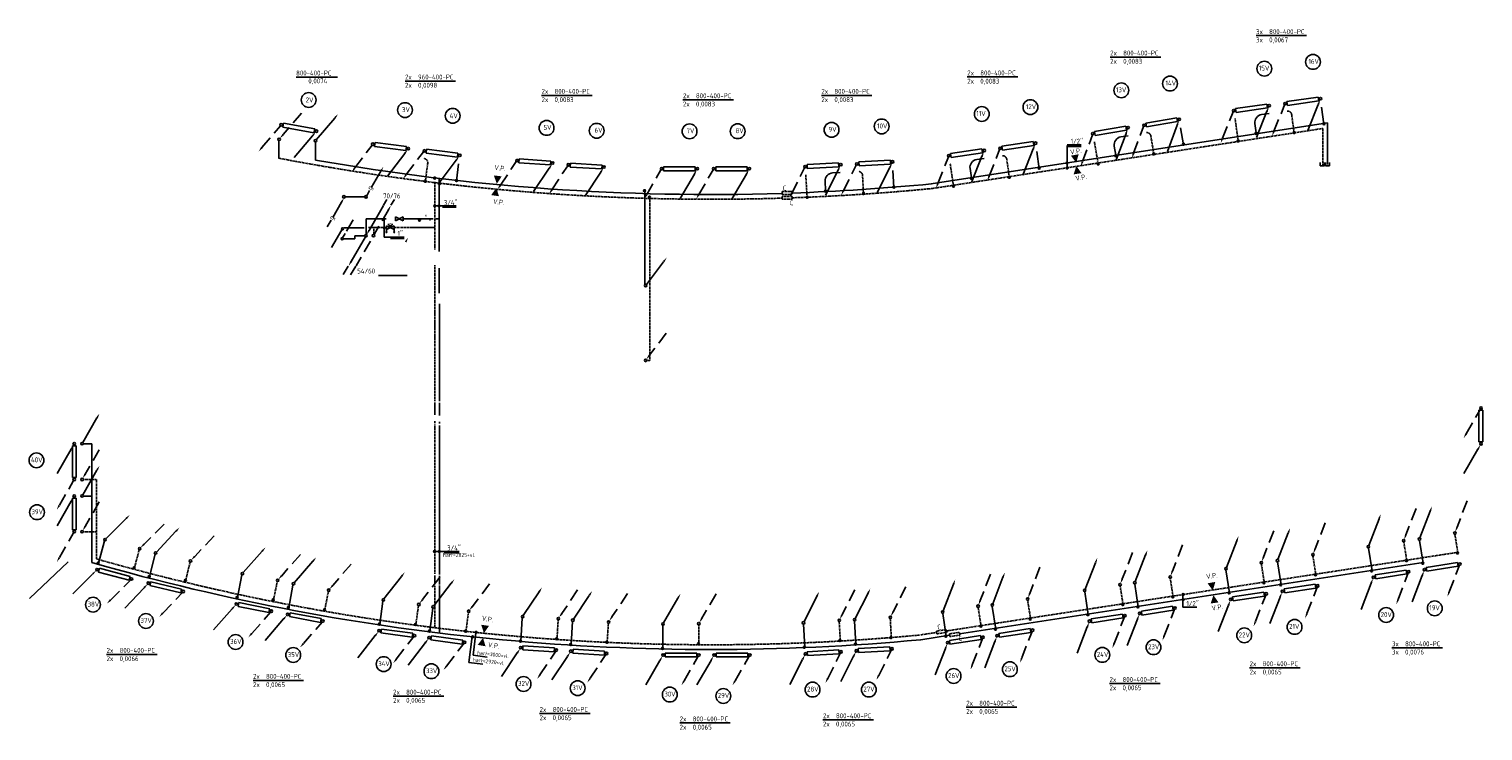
# Model space of a CAD drawing. Extents: x -257677 to 221252, y -185516 to 120782.
# Tile 169 of 171: x 2804 to 39598, y -57168 to -39407. Entities that reach past the tile are written whole.
import ezdxf
from ezdxf.enums import TextEntityAlignment as Align

# ---------------------------------------------------------------- set-up
doc = ezdxf.new("R2010")
doc.units = 0
doc.header["$LTSCALE"] = 50
doc.linetypes.add('DASHED', pattern=[0.75, 0.5, -0.25])
doc.linetypes.add('HIDDEN', pattern=[9.525, 6.35, -3.175])
doc.layers.get('0').update_dxf_attribs({"linetype": 'CONTINUOUS'})
for name, color, linetype in [('54GA', 3, 'CONTINUOUS'), ('56---0--CVINST', 3, 'CONTINUOUS'), ('56WD', 4, 'CONTINUOUS'), ('WL570---_RETOUR', 112, 'CONTINUOUS')]:
    doc.layers.add(name, color=color, linetype=linetype)
doc.styles.add('ISO', font='iso', dxfattribs={"width": 0.7})
doc.styles.add('ISO18', font='ISO', dxfattribs={"width": 0.9, "height": 1.8})
doc.styles.add('ISO25', font='ISO', dxfattribs={"width": 0.9})
doc.styles.add('VU', font='iso', dxfattribs={"height": 0.2})

# ---------------------------------------------------------------- blocks, each defined once
blk = doc.blocks.new('CIRC1MM')
at = {"color": 2, "linetype": 'Continuous'}
for p, q in [((-0.5, 0), (0.5, 0)), ((-0.49, 0.1), (0.49, 0.1)), ((-0.46, 0.2), (0.46, 0.2)), ((-0.4, 0.3), (0.4, 0.3)), ((-0.3, 0.4), (0.3, 0.4)), ((-0.49, -0.1), (0.49, -0.1)), ((-0.46, -0.2), (0.46, -0.2)), ((-0.4, -0.3), (0.4, -0.3)), ((-0.3, -0.4), (0.3, -0.4))]:
    blk.add_line(p, q, dxfattribs=at)
blk.add_circle((0, 0), 0.5, dxfattribs=at)
blk = doc.blocks.new('AFSL')
at = {"color": 2, "linetype": 'Continuous'}
for p, q in [((2.5, 5), (-2.5, -5)), ((-2.5, 5), (2.5, 5)), ((2.5, -5), (-2.5, 5)), ((-2.5, -5), (2.5, -5))]:
    blk.add_line(p, q, dxfattribs=at)
blk = doc.blocks.new('CVR2')
at = {"color": 2, "linetype": 'HIDDEN'}
blk.add_line((-376, -653), (-15, -28), dxfattribs=at)
at = {"color": 2, "linetype": 'Continuous'}
blk.add_circle((0, 0), 31.2, dxfattribs=at)
blk.add_solid([(-356, -668), (-399, -643), (-440, -764)], dxfattribs=at)
blk = doc.blocks.new('CV2')
at = {"color": 2, "linetype": 'Continuous'}
blk.add_line((376, 653), (15, 28), dxfattribs=at)
blk.add_circle((0, 0), 31.2, dxfattribs=at)
blk.add_solid([(356, 668), (399, 643), (440, 764)], dxfattribs=at)
blk = doc.blocks.new('CV3')
at = {"color": 2, "linetype": 'Continuous'}
blk.add_line((-434, -754), (-77, -135), dxfattribs=at)
blk.add_circle((0, 0), 31.2, dxfattribs=at)
blk.add_solid([(-98, -122), (-55, -147), (-14, -27)], dxfattribs=at)
blk = doc.blocks.new('CVR3')
at = {"color": 2, "linetype": 'HIDDEN'}
blk.add_line((434, 754), (77, 135), dxfattribs=at)
at = {"color": 2, "linetype": 'Continuous'}
blk.add_circle((0, 0), 31.2, dxfattribs=at)
blk.add_solid([(98, 122), (55, 147), (14, 27)], dxfattribs=at)
blk = doc.blocks.new('RADO800')
at = {"layer": '56WD', "linetype": 'Continuous'}
blk.add_line((-6, 753), (-6, 169), dxfattribs=at)
at = {"layer": '56WD', "linetype": 'DASHED'}
blk.add_line((903, 762), (903, 286), dxfattribs=at)
at = {"layer": '56WD', "color": 3, "linetype": 'Continuous'}
for p, q in [((54, -48), (54, 52)), ((54, 52), (854, 52)), ((854, 52), (854, -48)), ((854, -48), (54, -48))]:
    blk.add_line(p, q, dxfattribs=at)
at = {"layer": '56WD', "linetype": 'Continuous'}
for name, p in [('CV2', (0, 787)), ('CVR3', (907, 796)), ('CV3', (0, 0)), ('CVR2', (907, 0))]:
    blk.add_blockref(name, p, dxfattribs=at)
at = {"layer": '56WD', "linetype": 'Continuous', "xscale": 50, "yscale": 50, "zscale": 50}
for p in [(-15, 169), (895, 286)]:
    blk.add_blockref('CIRC1MM', p, dxfattribs=at)
blk = doc.blocks.new('AFSLIH')
at = {"color": 2, "linetype": 'Continuous'}
for p, q in [((2.5, -5), (-2.5, 5)), ((-2.5, 5), (2.5, 5)), ((2.5, 5), (-2.5, -5)), ((0, 0), (-2.5, 0)), ((0, 5), (5, 5)), ((5.1, 5.4), (5.1, 4.6)), ((5.2, 5.5), (5.2, 4.5)), ((5.4, 5.6), (5.4, 4.4)), ((5.5, 5.6), (5.5, 4.4)), ((5.6, 5.6), (5.6, 4.4)), ((5.8, 5.6), (5.8, 4.4)), ((5.9, 5.6), (5.9, 4.4)), ((6, 5.5), (6, 4.5)), ((6.1, 5.4), (6.1, 4.6)), ((-2.5, -5), (2.5, -5)), ((0, -5), (5, -5)), ((5.1, -4.6), (5.1, -5.4)), ((5.2, -4.5), (5.2, -5.5)), ((5.4, -4.4), (5.4, -5.6)), ((5.5, -4.4), (5.5, -5.6)), ((5.6, -4.4), (5.6, -5.6)), ((5.8, -4.4), (5.8, -5.6)), ((5.9, -4.4), (5.9, -5.6)), ((6, -4.5), (6, -5.5)), ((6.1, -4.6), (6.1, -5.4))]:
    blk.add_line(p, q, dxfattribs=at)
for centre in [(5.6, 5), (5.6, -5)]:
    blk.add_circle(centre, 0.625, dxfattribs=at)
blk.add_arc((-5, 0), 2.5, 270, 90, dxfattribs=at)
at = {"color": 2, "linetype": 'Continuous', "style": 'VU'}
blk.add_text('H', height=2.5, dxfattribs=at).set_placement((-5, 0), align=Align.MIDDLE)
blk = doc.blocks.new('RAD800')
at = {"layer": '56WD', "color": 3, "linetype": 'Continuous'}
for p, q in [((53, -52), (53, 48)), ((53, 48), (853, 48)), ((853, 48), (853, -52)), ((853, -52), (53, -52))]:
    blk.add_line(p, q, dxfattribs=at)
at = {"layer": '56WD', "linetype": 'Continuous'}
for name, p in [('CVR2', (0, 0)), ('CV3', (907, 0))]:
    blk.add_blockref(name, p, dxfattribs=at)
blk = doc.blocks.new('RAD801')
at = {"layer": '56WD', "linetype": 'DASHED'}
for p, q in [((6, -206), (6, -762)), ((1439, -302), (1436, -765))]:
    blk.add_line(p, q, dxfattribs=at)
at = {"layer": '56WD'}
blk.add_line((877, -200), (686, -199), dxfattribs=at)
at = {"layer": '56WD', "linetype": 'Continuous'}
for p, q in [((2216, -224), (2214, -660)), ((485, -399), (485, -635))]:
    blk.add_line(p, q, dxfattribs=at)
blk.add_arc((685, -399), 200, 89.8441, 179.9344, dxfattribs=at)
at = {"layer": '56WD', "linetype": 'DASHED'}
blk.add_arc((1339, -301), 100, 359.7079, 89.8441, dxfattribs=at)
at = {"layer": '56WD', "linetype": 'Continuous'}
for p in [(0, 0), (1312, -7)]:
    blk.add_blockref('RAD800', p, dxfattribs=at)
at = {"layer": '56WD', "linetype": 'Continuous', "xscale": 50, "yscale": 50, "zscale": 50, "rotation": 351.1084934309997}
for p in [(482, -649), (2216, -647), (5, -777)]:
    blk.add_blockref('CIRC1MM', p, dxfattribs=at)
at = {"layer": '56WD', "linetype": 'Continuous', "xscale": 50, "yscale": 50, "zscale": 50}
blk.add_blockref('CIRC1MM', (1435, -765), dxfattribs=at)
blk = doc.blocks.new('C112')
at = {"color": 3, "linetype": 'Continuous'}
blk.add_line((-0.25, -0.43), (-5.49, -9.5), dxfattribs=at)
blk.add_circle((0, 0), 0.5, dxfattribs=at)
at = {"linetype": 'Continuous'}
blk.add_solid([(-3.48, -6.64), (-5.49, -9.5), (-4.01, -6.33)], dxfattribs=at)
blk = doc.blocks.new('C121')
at = {"color": 3, "linetype": 'Continuous'}
for p, q in [((2.15, 3.73), (5.54, 9.6)), ((0.25, 0.43), (1.48, 2.56))]:
    blk.add_line(p, q, dxfattribs=at)
blk.add_circle((0, 0), 0.5, dxfattribs=at)
at = {"linetype": 'Continuous'}
blk.add_solid([(4.06, 6.43), (5.54, 9.6), (3.54, 6.73)], dxfattribs=at)

msp = doc.modelspace()

# ---------------------------------------------------------------- linework, layer by layer
at = {"layer": '54GA', "color": 2, "linetype": 'Continuous'}
for p, q in [((11473.00673, -43406.97637), (11707.46615, -43000.88075)), ((11348.09115, -43623.33651), (11422.2287, -43494.9265)), ((10487.57887, -44174.87093), (10711.19356, -43787.55892)), ((10351.81856, -44410.01468), (10447.22795, -44244.76078))]:
    msp.add_line(p, q, dxfattribs=at)
at = {"layer": '54GA', "linetype": 'Continuous'}
msp.add_line((11301.54999, -43651.7159), (10798.9932, -43651.7159), dxfattribs=at)
at = {"layer": '54GA', "color": 2, "linetype": 'Continuous'}
for centre in [(10771.02718, -43652.65578), (11330.05102, -43652.65578)]:
    msp.add_circle(centre, 31.25, dxfattribs=at)
for points in [[(11685.81551, -42988.38075), (11729.11678, -43013.38075), (11769.96615, -42892.62758)], [(10689.54293, -43775.05892), (10732.8442, -43800.05892), (10773.69356, -43679.30575)]]:
    msp.add_solid(points, dxfattribs=at)
at = {"layer": '56WD', "color": 1, "linetype": 'Continuous'}
for p, q in [((33856.49876, -39573.00488), (35136.49231, -39573.00488)), ((30164.49164, -40114.04524), (31444.48519, -40114.04524)), ((9562.64071, -40620.81676), (10605.87432, -40620.81676)), ((12318.48108, -40721.68202), (13598.47463, -40721.68202)), ((26547.83161, -40617.77247), (27827.82516, -40617.77247)), ((15773.1986, -41084.12229), (17053.19215, -41084.12229)), ((19352.18509, -41196.04625), (20632.17864, -41196.04625)), ((22855.8245, -41084.12229), (24135.81805, -41084.12229)), ((29072.73815, -42339.09248), (29430.00999, -42339.09248)), ((29072.73815, -42351.64761), (29072.73815, -42925.45266)), ((29072.73815, -42374.09248), (29430.00999, -42374.09248)), ((11861.11085, -43715.49455), (11774.48095, -43859.30642)), ((12051.44092, -43715.49455), (11962.14236, -43863.73659)), ((13609.6424, -43881.44215), (13076.54101, -43881.44215)), ((13609.6424, -43916.44215), (13264.51815, -43916.44215)), ((11790.68526, -44211.73962), (11790.68526, -44671.60232)), ((11790.68526, -44671.60232), (12293.15665, -44671.60232)), ((11948.66112, -44706.60232), (12293.15665, -44706.60232)), ((10880.90751, -45410.39815), (10754.15172, -45620.82187)), ((11071.23759, -45410.39815), (10941.81314, -45625.25203)), ((12375.55358, -45646.79749), (11642.93468, -45646.79749)), ((13691.4944, -52623.23803), (13049.60004, -52623.23803)), ((13691.4944, -52658.23803), (13311.63444, -52658.23803)), ((32000.6489, -53718.13902), (32000.6489, -54039.08773)), ((32000.6489, -54039.08773), (32357.92074, -54039.08773)), ((14013.86758, -54774.7751), (13935.09205, -55432.52405)), ((14111.81964, -54684.94666), (14043.5853, -55254.6802)), ((37296.37092, -55064.90042), (38576.36447, -55064.90042)), ((4765.55701, -55231.29507), (6045.55056, -55231.29507)), ((13935.09205, -55432.52405), (14289.82881, -55475.00923)), ((14043.5853, -55254.6802), (14398.32206, -55297.16537)), ((8471.74647, -55888.43243), (9751.74002, -55888.43243)), ((33694.0971, -55569.21388), (34974.09065, -55569.21388)), ((12017.38043, -56287.4556), (13297.37398, -56287.4556)), ((30148.46315, -55968.23706), (31428.45669, -55968.23706)), ((26522.2466, -56566.77183), (27802.24015, -56566.77183)), ((15724.17956, -56726.3811), (17004.17311, -56726.3811)), ((19269.81351, -56965.79501), (20549.80706, -56965.79501)), ((22896.03006, -56885.99037), (24176.02361, -56885.99037))]:
    msp.add_line(p, q, dxfattribs=at)
at = {"layer": '56WD', "color": 3, "linetype": 'Continuous'}
for p, q in [((9226.5974, -41889.11463), (9244.49303, -41790.72893)), ((10013.68302, -42032.27967), (9226.5974, -41889.11463)), ((9244.49303, -41790.72893), (10031.57865, -41933.89397)), ((10031.57865, -41933.89397), (10013.68302, -42032.27967)), ((11548.95528, -42377.49917), (11561.41197, -42278.27804)), ((11561.41197, -42278.27804), (12355.18094, -42377.93155)), ((12342.72425, -42477.15267), (11548.95528, -42377.49917)), ((12355.18094, -42377.93155), (12342.72425, -42477.15267)), ((15200.90966, -42789.8226), (15207.93129, -42690.06943)), ((15998.93509, -42845.99566), (15200.90966, -42789.8226)), ((15207.93129, -42690.06943), (16005.95672, -42746.24248)), ((16005.95672, -42746.24248), (15998.93509, -42845.99566)), ((16500.74034, -42897.61024), (16506.82436, -42797.79549)), ((17299.25835, -42946.28243), (16500.74034, -42897.61024)), ((16506.82436, -42797.79549), (17305.34237, -42846.46767)), ((17305.34237, -42846.46767), (17299.25835, -42946.28243)), ((18863.7827, -42993.57297), (18863.7827, -42893.57297)), ((18863.7827, -42893.57297), (19663.7827, -42893.57297)), ((19663.7827, -42993.57297), (18863.7827, -42993.57297)), ((19663.7827, -42893.57297), (19663.7827, -42993.57297)), ((20181.07828, -42893.57297), (20981.07828, -42893.57297)), ((20181.07828, -42993.57297), (20181.07828, -42893.57297)), ((20981.07828, -42993.57297), (20181.07828, -42993.57297)), ((20981.07828, -42893.57297), (20981.07828, -42993.57297)), ((39498.39644, -49848.01505), (39498.39644, -49048.01505)), ((39498.39644, -49048.01505), (39598.39644, -49048.01505)), ((39598.39644, -49048.01505), (39598.39644, -49848.01505)), ((3898.47355, -50752.37438), (3898.47355, -49952.37438)), ((3898.47355, -49952.37438), (3998.47355, -49952.37438)), ((3998.47355, -49952.37438), (3998.47355, -50752.37438)), ((39598.39644, -49848.01505), (39498.39644, -49848.01505)), ((3998.47355, -50752.37438), (3898.47355, -50752.37438)), ((3898.47355, -51274.80123), (3998.47355, -51274.80123)), ((3898.47355, -52074.80123), (3898.47355, -51274.80123)), ((3998.47355, -51274.80123), (3998.47355, -52074.80123)), ((3998.47355, -52074.80123), (3898.47355, -52074.80123)), ((20193.69718, -55296.23822), (20193.69718, -55196.23822)), ((20193.69718, -55196.23822), (20993.69718, -55196.23822)), ((20993.69718, -55296.23822), (20193.69718, -55296.23822)), ((20993.69718, -55196.23822), (20993.69718, -55296.23822))]:
    msp.add_line(p, q, dxfattribs=at)
at = {"layer": '56WD'}
for p, q in [((35662.62215, -41782.92876), (25637.67795, -43323.33898)), ((13181.20835, -45039.2507), (13181.20835, -43195.59343)), ((13181.20835, -46092.01418), (13181.20835, -45457.91006)), ((38085.4323, -52904.06227), (26353.5894, -54707.73905)), ((26100.42059, -54746.66172), (25373.13142, -54858.4766))]:
    msp.add_line(p, q, dxfattribs=at)
at = {"layer": '56WD', "linetype": 'DASHED'}
for p, q in [((35542.62215, -41922.77607), (25652.59306, -43442.45553)), ((35542.62215, -41922.77607), (35542.62215, -42840.3983)), ((12893.2494, -42797.73356), (12833.16486, -43257.35242)), ((13075.71553, -44983.36865), (13075.71553, -43270.32098)), ((18510.86136, -47791.72583), (18510.86136, -43670.19425)), ((11525.28003, -44428.61322), (11849.20098, -44428.61322)), ((11525.28003, -44607.3776), (11525.28003, -44428.61322)), ((12062.06331, -44428.61322), (12460.74528, -44428.61322)), ((13075.71553, -47208.80547), (13075.71553, -45384.93987)), ((13073.90559, -46581.3152), (13073.90559, -48823.90177)), ((18422.39974, -47791.72583), (18510.86136, -47791.72583)), ((13073.90559, -49414.57127), (13073.90559, -53198.94061)), ((4173.78258, -50804.9249), (4509.39919, -50804.9249)), ((4509.39919, -52814.38688), (4509.39919, -50804.9249)), ((4173.78258, -52127.35176), (4509.39919, -52127.35176)), ((38959.54104, -52648.26515), (26021.44457, -54637.39374)), ((13073.90559, -53499.12206), (13073.90559, -54555.4646)), ((25767.11661, -54676.49462), (25358.43388, -54739.32632))]:
    msp.add_line(p, q, dxfattribs=at)
at = {"layer": '56WD', "linetype": 'Continuous'}
for p, q in [((35662.62215, -41782.92876), (35662.62215, -42830.17123)), ((9122.60978, -42225.63044), (9122.60978, -42674.13518)), ((10051.76347, -42263.30096), (10051.76347, -42722.74714)), ((13673.99738, -42817.60361), (13617.51824, -43249.6428)), ((35482.78552, -42779.0359), (35482.78552, -42865.96596)), ((35482.78552, -42865.96596), (35584.97551, -42865.96596)), ((35584.97551, -42865.96596), (35584.97551, -42779.0359)), ((35610.52301, -42779.0359), (35610.52301, -42865.96596)), ((35610.52301, -42865.96596), (35712.713, -42865.96596)), ((35712.713, -42865.96596), (35712.713, -42779.0359)), ((18389.13485, -45876.62665), (18389.13485, -43515.03886)), ((11283.03899, -44437.47154), (10768.90947, -44437.47154)), ((11335.55491, -44607.3776), (11335.55491, -44208.59552)), ((11335.55491, -44208.59552), (11844.57353, -44208.59552)), ((11523.51893, -44429.17964), (11390.84034, -44429.17964)), ((12267.45371, -44208.59552), (12338.76728, -44208.59552)), ((12338.76728, -44208.59552), (13031.57588, -44208.59552)), ((12460.74528, -44428.61322), (13072.65583, -44428.61322)), ((12934.53342, -44234.57114), (12960.19228, -44234.57114)), ((13098.3308, -44208.59552), (13180.4907, -44208.59552)), ((11050.85146, -44711.10426), (10760.61706, -44711.10426)), ((11299.62381, -44636.47716), (11050.85146, -44636.47716)), ((11050.85146, -44636.47716), (11050.85146, -44711.10426)), ((13193.90559, -46361.2975), (13193.90559, -48819.06022)), ((13193.90559, -49438.77903), (13193.90559, -53210.05845)), ((4173.78258, -49903.27023), (4389.39919, -49903.27023)), ((4389.39919, -52904.89129), (4389.39919, -49903.27023)), ((4173.78258, -51225.69708), (4389.39919, -51225.69708)), ((13193.90559, -53488.00423), (13193.90559, -54691.11615))]:
    msp.add_line(p, q, dxfattribs=at)
at = {"layer": '56WD', "color": 2, "linetype": 'Continuous'}
for p, q in [((21860.15256, -43588.84187), (21860.57379, -43518.84197)), ((21864.05239, -43711.51492), (21864.47362, -43641.51502)), ((22112.38671, -43587.91081), (22112.80794, -43517.91091)), ((22116.28654, -43710.58387), (22116.70777, -43640.58397)), ((11408.57061, -44499.97493), (11769.88859, -43874.15384)), ((25778.48438, -54711.81207), (25768.24709, -54642.56353)), ((26026.88644, -54674.20442), (26016.64915, -54604.95587)), ((26110.31029, -54780.00007), (26100.073, -54710.75152)), ((26358.71235, -54742.39241), (26348.47506, -54673.14386))]:
    msp.add_line(p, q, dxfattribs=at)
at = {"layer": '56WD', "color": 2, "linetype": 'DASHED'}
for p, q in [((22111.39404, -43588.97452), (21860.15858, -43588.914)), ((22111.81527, -43518.97462), (21860.57981, -43518.9141)), ((22115.29387, -43711.64758), (21864.05841, -43711.58706)), ((22115.7151, -43641.64768), (21864.47964, -43641.58716)), ((26013.96746, -54604.78599), (25768.24709, -54642.56353)), ((26024.20475, -54674.03454), (25778.48438, -54711.81207)), ((26345.79336, -54672.97398), (26100.073, -54710.75152)), ((26356.03065, -54742.22253), (26110.31029, -54780.00007))]:
    msp.add_line(p, q, dxfattribs=at)
at = {"layer": '56WD', "color": 2, "linetype": 'HIDDEN'}
msp.add_line((11443.53166, -44770.06183), (11082.21368, -45395.88293), dxfattribs=at)
at = {"layer": '56WD', "color": 1, "linetype": 'HIDDEN'}
for p, q in [((13073.90559, -48852.95109), (13073.90559, -49380.68039)), ((13193.90559, -48867.47575), (13193.90559, -49390.3635)), ((13073.90559, -53232.29411), (13073.90559, -53449.09182)), ((13193.90559, -53243.41194), (13193.90559, -53460.20965))]:
    msp.add_line(p, q, dxfattribs=at)
at = {"layer": '56WD', "color": 2, "linetype": 'Continuous'}
for centre in [(35296.68944, -40236.65282), (34066.70183, -40408.2387), (30448.25853, -40956.78951), (31678.24614, -40785.20362), (9881.43291, -41199.66424), (28145.95625, -41382.5145), (12319.11912, -41456.58024), (13524.49147, -41601.93483), (26915.96864, -41554.10038), (15900.63953, -41907.61091), (17167.55004, -41979.82538), (19519.08284, -41992.94103), (20736.76282, -41992.0154), (23112.91088, -41956.37098), (24379.82138, -41870.11522), (2991.17102, -50319.80496), (3002.70132, -51632.95093), (4422.73513, -53970.71663), (37149.30978, -54235.8124), (38379.29739, -54064.22651), (5761.59001, -54384.1719), (34831.07236, -54535.6493), (8029.76931, -54916.54272), (33557.81371, -54750.09179), (9488.34734, -55247.00765), (29966.31764, -55242.94289), (31261.2118, -55049.9287), (11778.14924, -55477.63608), (12986.14315, -55656.32874), (27626.4447, -55607.06471), (15317.80084, -55978.42187), (16688.32978, -56085.5737), (26201.73742, -55778.65059), (19019.98747, -56246.69997), (20372.45696, -56282.31097), (22631.87687, -56121.50353), (24056.58414, -56121.34411)]:
    msp.add_circle(centre, 187.5, dxfattribs=at)
at = {"layer": '56WD', "linetype": 'DASHED'}
for centre, radius, start, end in [((20053.35998, 14296.9472), 58010.21917, 259.1318197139, 271.7849094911), ((12794.09308, -42784.77117), 100, 352.552136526, 82.688364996), ((20053.35998, 14296.9472), 58010.21917, 272.0381185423, 275.5402701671), ((20064.60394, 1767.66247), 56755.30377, 254.093107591, 275.342364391)]:
    msp.add_arc(centre, radius, start, end, dxfattribs=at)
at = {"layer": '56WD'}
for centre, radius, start, end in [((20053.35998, 14296.9472), 57890.21917, 260.0511851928, 271.7830370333), ((20053.35998, 14296.9472), 57890.21917, 272.0395170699, 275.5369606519), ((20064.60394, 1767.66247), 56875.30377, 254.00183774, 275.342364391)]:
    msp.add_arc(centre, radius, start, end, dxfattribs=at)
at = {"layer": '56WD', "color": 2, "linetype": 'Continuous'}
for points in [[(29304.21054, -42789.03106), (29170.8556, -42609.54161), (29367.78913, -42574.65344)], [(29309.20992, -42870.67608), (29239.40972, -43083.10944), (29437.27649, -43053.97626)], [(14642.65036, -43320.85335), (14566.11615, -43110.75215), (14764.8108, -43133.56526)], [(14628.15471, -43424.56755), (14500.58715, -43608.21536), (14698.53242, -43636.81028)], [(11428.977, -44515.01635), (11385.67573, -44490.01635), (11344.82637, -44610.76953)], [(12311.90823, -44780.99603), (12355.2095, -44805.99603), (12396.05886, -44685.24286)], [(32762.31545, -53611.76489), (32628.96051, -53432.27545), (32825.89404, -53397.38728)], [(32777.37051, -53731.26457), (32707.57031, -53943.69793), (32905.43708, -53914.56475)], [(14292.26345, -54811.35988), (14159.40882, -54991.21996), (14356.43873, -55025.55963)], [(14315.41427, -54693.16146), (14245.02282, -54480.92329), (14442.96994, -54509.50539)]]:
    msp.add_solid(points, dxfattribs=at)
at = {"layer": 'WL570---_RETOUR'}
msp.add_line((3790.90559, -52885.75934), (2810.36941, -53812.4683), dxfattribs=at)

# ---------------------------------------------------------------- block references
at = {"layer": '56---0--CVINST', "linetype": 'Continuous', "xscale": 50, "yscale": 50, "zscale": 50}
for name, p in [('C112', (10735.73982, -44462.34724)), ('C121', (10727.44741, -44711.10426))]:
    msp.add_blockref(name, p, dxfattribs=at)
at = {"layer": '56WD', "linetype": 'Continuous'}
for name, p, rotation in [('RAD801', (33290.99363, -41470.33579), 8.020017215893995), ('CVR3', (9133.49423, -42197.36061), 349.6910267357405), ('CV2', (10052.06359, -42232.95725), 349.6910267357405), ('CVR2', (9184.24205, -41828.26619), 349.6910267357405), ('CV3', (10076.27979, -41990.52125), 349.6910267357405), ('RAD801', (29724.63104, -42054.63902), 9.668933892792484), ('CVR2', (11503.317, -42319.07267), 352.8442556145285), ('RAD801', (26079.59868, -42612.97321), 8.466291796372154), ('CV3', (12402.92927, -42432.01424), 352.8442556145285), ('RAD800', (12804.59049, -42489.01051), 352.8442556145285), ('CVR2', (15152.14993, -42733.97463), 355.9735882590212), ('CV3', (16056.58623, -42797.63795), 355.9735882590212), ('CVR2', (16451.458, -42842.22289), 356.5119574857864), ('CV3', (17356.45257, -42897.38515), 356.5119574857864), ('RAD801', (22442.7206, -42888.08553), 3.313937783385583), ('CVR2', (11520.91991, -44635.01838), 180), ('CV2', (11331.18236, -44635.01838), 180), ('CV2', (18407.90779, -45894.93014), 352.8442556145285), ('CVR3', (18406.44769, -47792.08421), 352.8442556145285), ('RADO800', (4521.85259, -53086.34043), 344.9481296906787), ('RADO800', (38117.78331, -53088.31511), 9.037449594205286), ('RADO800', (5821.87176, -53429.10852), 346.5825864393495), ('RADO800', (36824.01512, -53281.62498), 9.037449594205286), ('RADO800', (33215.79134, -53837.37513), 8.765104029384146), ('RADO800', (34520.2706, -53633.81391), 8.765104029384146), ('RADO800', (8047.80386, -53957.15665), 348.579146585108), ('RADO800', (9347.82303, -54216.54871), 349.1898497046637), ('RADO800', (30908.75462, -54194.88899), 8.748467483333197), ('RADO800', (29641.15825, -54390.34067), 8.748467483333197), ('RADO800', (11660.04191, -54632.93771), 352.1724234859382), ('RADO800', (12927.99456, -54809.10289), 352.4780486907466), ('RADO800', (26049.39735, -54936.27915), 8.897354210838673), ('RADO800', (27302.79423, -54758.75639), 8.897354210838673), ('RADO800', (15244.94406, -55063.01831), 356.3564388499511), ('RADO800', (16514.92194, -55150.36168), 356.3457828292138), ('RADO800', (22449.27832, -55218.09714), 3.315480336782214), ('RADO800', (23739.66667, -55140.17976), 3.149173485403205)]:
    msp.add_blockref(name, p, dxfattribs=dict(at, rotation=rotation))
for name, p in [('CVR2', (18811.22188, -42941.28657)), ('CV3', (19717.89605, -42941.28657)), ('CVR2', (20128.51746, -42941.28657)), ('CV3', (21035.19162, -42941.28657)), ('CV2', (4146.18715, -49898.26103)), ('CVR2', (39550.68285, -48995.45423)), ('CV3', (3946.18715, -49898.26103)), ('CV3', (39550.68285, -49902.12839)), ('CVR3', (4146.18715, -50804.9352)), ('CVR2', (3946.18715, -50804.9352)), ('CV2', (4146.18715, -51220.68789)), ('CV3', (3946.18715, -51220.68789)), ('CVR3', (4146.18715, -52127.36205)), ('CVR2', (3946.18715, -52127.36205)), ('RADO800', (18848.19716, -55248.52462)), ('CV3', (20139.58384, -55248.52462)), ('CVR2', (21046.258, -55248.52462))]:
    msp.add_blockref(name, p, dxfattribs=at)
at = {"layer": '56WD', "linetype": 'Continuous', "xscale": 45, "yscale": 45, "zscale": 45}
for p in [(29074.74243, -42793.96708), (29074.74243, -42924.77643), (13069.4384, -43882.84088), (13177.93277, -43882.84088), (11794.82908, -44441.36243), (12683.61204, -44244.94542), (13063.11938, -52625.15614), (13184.34763, -52627.66048), (32010.78841, -53716.07411), (32010.78841, -53846.88347), (14027.48311, -54786.49976), (14116.98969, -54670.46447)]:
    msp.add_blockref('CIRC1MM', p, dxfattribs=at)
at = {"layer": '56WD', "linetype": 'Continuous'}
for name, p, xscale, yscale, zscale, rotation in [('CIRC1MM', (12831.72989, -43256.97734), 50, 50, 50, 352.8442556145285), ('CIRC1MM', (13068.78543, -43175.86786), 50.00000000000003, 50.00000000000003, 50.00000000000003, 343.6247716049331), ('CIRC1MM', (13187.08224, -43318.15619), 50.00000000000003, 50.00000000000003, 50.00000000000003, 343.6247716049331), ('CIRC1MM', (13621.39395, -43236.80687), 50.00000000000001, 50.00000000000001, 50.00000000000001, 343.9527490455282), ('CIRC1MM', (18381.21682, -43495.68871), 50.00000000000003, 50.00000000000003, 50.00000000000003, 343.6247716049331), ('CIRC1MM', (18503.1881, -43660.45065), 50.00000000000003, 50.00000000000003, 50.00000000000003, 343.6247716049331), ('AFSLIH', (11946.49962, -44431.70441), 20, 20, 20, 270), ('AFSL', (12173.12192, -44208.59552), 20, 20, 20, 90)]:
    msp.add_blockref(name, p, dxfattribs=dict(at, xscale=xscale, yscale=yscale, zscale=zscale, rotation=rotation))

# ---------------------------------------------------------------- texts
at = {"layer": '54GA', "color": 1, "linetype": 'Continuous', "style": 'ISO25', "width": 0.9}
for p in [(11457.94782, -43491.25526), (10489.66314, -44247.7174)]:
    msp.add_text('g', height=125, rotation=60, dxfattribs=at).set_placement(p)
at = {"layer": '56WD', "color": 2, "linetype": 'Continuous'}
for s, height, style, width, p in [('3x  800-400-PC', 125, 'ISO25', 0.9, (33856.49876, -39533.99477)), ('3x  0,0067', 125, 'ISO25', 0.9, (33856.49876, -39742.3281)), ('2x  800-400-PC', 125, 'ISO25', 0.9, (30164.49164, -40075.03512)), ('800-400-PC', 125, 'ISO25', 0.9, (9562.64071, -40581.80665)), ('2x  800-400-PC', 125, 'ISO25', 0.9, (26547.83161, -40578.76235)), ('2x  0,0083', 125, 'ISO25', 0.9, (30164.49164, -40283.36846)), ('15V', 125, 'ISO25', 0.9, (33928.26453, -40458.2387)), ('16V', 125, 'ISO25', 0.9, (35182.8674, -40286.65282)), ('0,0074', 125, 'ISO25', 0.9, (9870.82301, -40780.29489)), ('2x  960-400-PC', 125, 'ISO25', 0.9, (12318.48108, -40682.67191)), ('2x  0,0098', 125, 'ISO25', 0.9, (12318.48108, -40891.00524)), ('2x  0,0083', 125, 'ISO25', 0.9, (26547.83161, -40787.09569)), ('14V', 125, 'ISO25', 0.9, (31564.4241, -40835.20362)), ('2V', 125, 'ISO25', 0.9, (9804.53375, -41261.85425)), ('2x  800-400-PC', 125, 'ISO25', 0.9, (15773.1986, -41045.11218)), ('2x  0,0083', 125, 'ISO25', 0.9, (15773.1986, -41253.44551)), ('2x  800-400-PC', 125, 'ISO25', 0.9, (19352.18509, -41157.03613)), ('2x  800-400-PC', 125, 'ISO25', 0.9, (22855.8245, -41045.11218)), ('2x  0,0083', 125, 'ISO25', 0.9, (22855.8245, -41253.44551)), ('13V', 125, 'ISO25', 0.9, (30309.82123, -41006.78951)), ('3V', 125, 'ISO25', 0.9, (12242.21997, -41506.58024)), ('4V', 125, 'ISO25', 0.9, (13447.59232, -41664.12485)), ('2x  0,0083', 125, 'ISO25', 0.9, (19352.18509, -41365.36947)), ('11V', 125, 'ISO25', 0.9, (26777.53133, -41604.10038)), ('12V', 125, 'ISO25', 0.9, (28032.1342, -41432.5145)), ('5V', 125, 'ISO25', 0.9, (15823.74038, -41957.61091)), ('6V', 125, 'ISO25', 0.9, (17115.26614, -42029.82538)), ('7V', 125, 'ISO25', 0.9, (19442.18368, -42042.94103)), ('8V', 125, 'ISO25', 0.9, (20684.47892, -42042.0154)), ('9V', 125, 'ISO25', 0.9, (23036.01173, -42006.37098)), ('10V', 125, 'ISO25', 0.9, (24265.99934, -41920.11522)), ('1/2"', 125, 'ISO25', 0.9, (29166.33711, -42307.04772)), ('70/76', 125, 'ISO25', 0.9, (11763.98888, -43690.25287)), ('3/4"', 125, 'ISO25', 0.9, (13301.12224, -43860.03412)), ('M', 50, 'ISO', 0.7, (12822.10082, -44156.75327)), ('1"', 125, 'ISO25', 0.9, (12129.51978, -44638.57764)), ('54/60', 125, 'ISO25', 0.9, (11109.35059, -45592.22736)), ('40V', 125, 'ISO25', 0.9, (2852.73371, -50369.80496)), ('39V', 125, 'ISO25', 0.9, (2864.26402, -51682.95093)), ('3/4"', 125, 'ISO25', 0.9, (13384.62225, -52598.41288)), ('38V', 125, 'ISO25', 0.9, (4284.29782, -54020.71663)), ('1/2"', 125, 'ISO25', 0.9, (32094.24786, -54007.04298)), ('19V', 125, 'ISO25', 0.9, (38240.86009, -54114.22651)), ('37V', 125, 'ISO25', 0.9, (5623.15271, -54434.1719)), ('20V', 125, 'ISO25', 0.9, (37010.87248, -54285.8124)), ('22V', 125, 'ISO25', 0.9, (33419.3764, -54800.09179)), ('21V', 125, 'ISO25', 0.9, (34692.63505, -54585.6493)), ('2x  800-400-PC', 125, 'ISO25', 0.9, (4765.55701, -55192.28495)), ('36V', 125, 'ISO25', 0.9, (7891.332, -54966.54272)), ('35V', 125, 'ISO25', 0.9, (9349.91003, -55297.00765)), ('24V', 125, 'ISO25', 0.9, (29827.88033, -55292.94289)), ('23V', 125, 'ISO25', 0.9, (31122.7745, -55099.9287)), ('3x  800-400-PC', 125, 'ISO25', 0.9, (37296.37092, -55025.89031)), ('3x  0,0076', 125, 'ISO25', 0.9, (37296.37092, -55234.22364)), ('2x  0,0066', 125, 'ISO25', 0.9, (4765.55701, -55400.61829)), ('34V', 125, 'ISO25', 0.9, (11639.71193, -55527.63608)), ('25V', 125, 'ISO25', 0.9, (27488.00739, -55657.06471)), ('2x  800-400-PC', 125, 'ISO25', 0.9, (33694.0971, -55530.20377)), ('2x  800-400-PC', 125, 'ISO25', 0.9, (8471.74647, -55849.42231)), ('33V', 125, 'ISO25', 0.9, (12847.70584, -55706.32874)), ('32V', 125, 'ISO25', 0.9, (15179.36354, -56028.42187)), ('26V', 125, 'ISO25', 0.9, (26063.30012, -55828.65059)), ('2x  800-400-PC', 125, 'ISO25', 0.9, (30148.46315, -55929.22695)), ('2x  0,0065', 125, 'ISO25', 0.9, (33694.0971, -55738.5371)), ('2x  0,0065', 125, 'ISO25', 0.9, (8471.74647, -56057.75565)), ('2x  800-400-PC', 125, 'ISO25', 0.9, (12017.38043, -56248.44549)), ('31V', 125, 'ISO25', 0.9, (16549.89247, -56135.5737)), ('30V', 125, 'ISO25', 0.9, (18881.55017, -56296.69997)), ('29V', 125, 'ISO25', 0.9, (20234.01966, -56332.31097)), ('28V', 125, 'ISO25', 0.9, (22493.43956, -56171.50353)), ('27V', 125, 'ISO25', 0.9, (23918.14684, -56171.34411)), ('2x  0,0065', 125, 'ISO25', 0.9, (30148.46315, -56137.56028)), ('2x  0,0065', 125, 'ISO25', 0.9, (12017.38043, -56456.77882)), ('2x  800-400-PC', 125, 'ISO25', 0.9, (15724.17956, -56687.37099)), ('2x  800-400-PC', 125, 'ISO25', 0.9, (26522.2466, -56527.76172)), ('2x  0,0065', 125, 'ISO25', 0.9, (26522.2466, -56736.09505)), ('2x  0,0065', 125, 'ISO25', 0.9, (15724.17956, -56895.70432)), ('2x  800-400-PC', 125, 'ISO25', 0.9, (19269.81351, -56926.78489)), ('2x  0,0065', 125, 'ISO25', 0.9, (19269.81351, -57135.11823)), ('2x  800-400-PC', 125, 'ISO25', 0.9, (22896.03006, -56846.98026)), ('2x  0,0065', 125, 'ISO25', 0.9, (22896.03006, -57055.31359))]:
    msp.add_text(s, height=height, dxfattribs=dict(at, style=style, width=width)).set_placement(p)
at = {"layer": '56WD', "color": 2, "linetype": 'Continuous', "style": 'ISO25', "width": 0.9}
for s, rotation, p in [('V.P.', 8.726886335, (29161.99242, -42583.69869)), ('V.P.', 352.131032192, (14572.42623, -42965.31315)), ('C', 0.221503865, (21881.50723, -43492.45636)), ('V.P.', 8.726886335, (29293.46306, -43245.50019)), ('V.P.', 352.131032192, (14539.66048, -43823.78003)), ('C', 0.221503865, (22055.80698, -43864.57753)), ('V.P.', 8.726886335, (32603.82687, -53325.85139)), ('V.P.', 8.726886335, (32742.12577, -54123.35008)), ('V.P.', 350.464463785, (14254.5052, -54371.98355)), ('C', 8.975637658, (25800.87412, -54608.10529)), ('C', 8.975637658, (26339.07956, -54896.9015)), ('V.P.', 350.464463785, (14409.11076, -55040.59357))]:
    msp.add_text(s, height=125, rotation=rotation, dxfattribs=at).set_placement(p)
at = {"layer": '56WD', "color": 1, "linetype": 'Continuous', "style": 'ISO18', "width": 0.9}
msp.add_text('hart=2825+vl.', height=100, dxfattribs=at).set_placement((13280.70724, -52764.75897))
for s, p in [('hart=3000+vl.', (14140.33073, -55233.99319)), ('hart=2920+vl.', (14031.83748, -55411.83704))]:
    msp.add_text(s, height=100, rotation=353.170480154, dxfattribs=at).set_placement(p)

doc.saveas('drawing.dxf')
